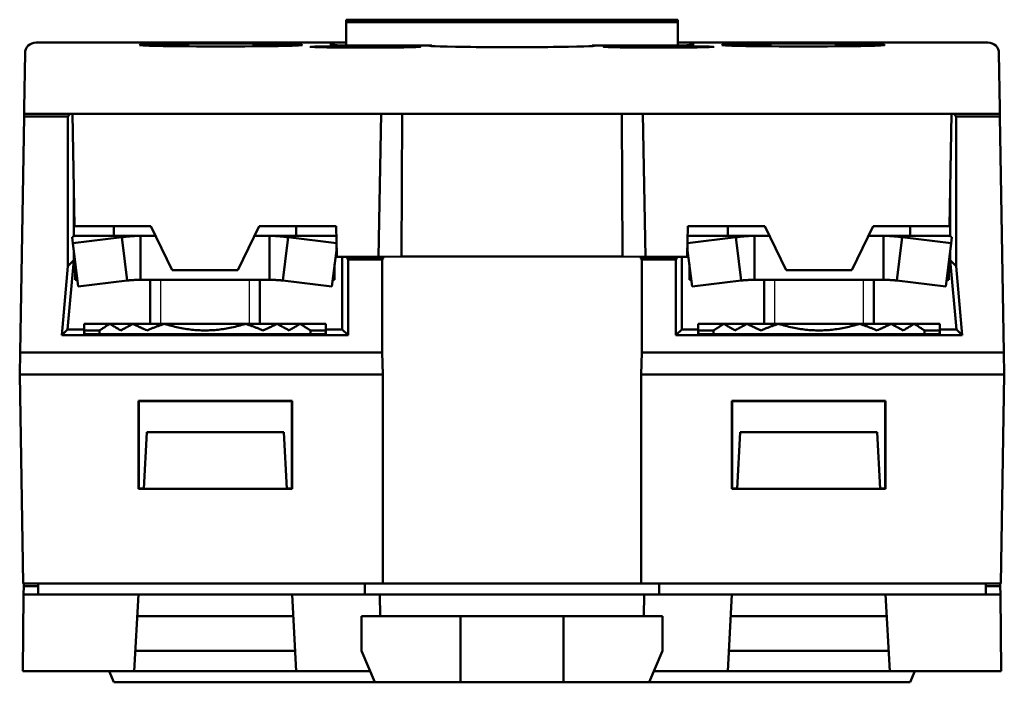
# Model space of a CAD drawing. Header units: millimetres. Extents: x 24 to 123, y 70 to 184.
# Tile 6 of 6: x 79 to 123, y 147 to 177. Entities that reach past the tile are written whole.
import ezdxf

# ---------------------------------------------------------------- set-up
doc = ezdxf.new("R2010")
doc.units = ezdxf.units.MM
doc.header["$LTSCALE"] = 0.666667
doc.layers.add('Arêtes visibles(ISO)', color=7, linetype='Continuous', lineweight=50)
doc.layers.add('Filetages(ISO)', color=7, linetype='Continuous', lineweight=25)

msp = doc.modelspace()

# ---------------------------------------------------------------- linework, layer by layer
at = {"layer": 'Arêtes visibles(ISO)'}
for p, q in [((93.454, 177.355), (95.524, 177.355)), ((93.454, 177.249), (93.454, 177.355)), ((93.454, 177.249), (93.454, 176.187)), ((108.554, 177.249), (93.454, 177.249)), ((95.524, 177.355), (95.524, 177.355)), ((98.885, 177.355), (95.524, 177.355)), ((98.885, 177.355), (103.124, 177.355)), ((98.885, 177.355), (98.885, 177.355)), ((103.124, 177.355), (103.124, 177.355)), ((106.485, 177.355), (103.124, 177.355)), ((106.485, 177.355), (108.554, 177.355)), ((106.485, 177.355), (106.485, 177.355)), ((108.554, 177.355), (108.554, 177.249)), ((108.554, 177.249), (108.554, 176.187)), ((93.454, 176.318), (79.348, 176.318)), ((92.754, 176.203), (92.754, 176.299)), ((93.329, 176.147), (95.329, 176.147)), ((95.329, 176.095), (93.329, 176.095)), ((97.358, 176.186), (93.754, 176.186)), ((97.36, 176.155), (97.358, 176.186)), ((104.651, 176.186), (104.649, 176.155)), ((108.254, 176.186), (104.651, 176.186)), ((106.68, 176.147), (108.68, 176.147)), ((108.68, 176.095), (106.68, 176.095)), ((122.661, 176.318), (108.554, 176.318)), ((109.254, 176.299), (109.254, 176.203)), ((78.848, 175.827), (78.804, 173.32)), ((123.204, 173.32), (123.161, 175.827)), ((78.622, 162.225), (78.809, 172.955)), ((78.804, 173.32), (78.804, 173.077)), ((78.809, 172.955), (78.811, 173.075)), ((78.809, 172.955), (80.792, 172.955)), ((79.304, 173.068), (81.004, 173.068)), ((80.906, 173.068), (80.792, 172.955)), ((80.792, 172.955), (80.792, 166.151)), ((81.004, 173.068), (81.094, 167.97)), ((81.004, 173.068), (95.052, 173.068)), ((94.923, 166.57), (95.052, 173.068)), ((95.052, 173.068), (106.957, 173.068)), ((96.004, 173.068), (95.974, 166.581)), ((106.005, 173.068), (106.035, 166.581)), ((106.957, 173.068), (121.004, 173.068)), ((106.957, 173.068), (107.086, 166.57)), ((121.004, 173.068), (120.915, 167.97)), ((121.004, 173.068), (122.705, 173.068)), ((121.103, 173.068), (121.217, 172.955)), ((121.217, 172.955), (123.2, 172.955)), ((121.217, 166.151), (121.217, 172.955)), ((123.198, 173.075), (123.2, 172.955)), ((123.2, 172.955), (123.387, 162.225)), ((123.204, 173.077), (123.204, 173.32)), ((81.062, 169.798), (81.061, 167.508)), ((120.948, 167.508), (120.947, 169.798)), ((81.094, 167.97), (84.57, 167.97)), ((82.884, 167.97), (82.884, 167.525)), ((84.57, 167.97), (85.545, 165.97)), ((88.524, 165.97), (89.499, 167.97)), ((89.499, 167.97), (93.01, 167.97)), ((91.184, 167.97), (91.184, 167.525)), ((93.01, 167.97), (93.034, 166.57)), ((108.974, 166.57), (108.999, 167.97)), ((108.999, 167.97), (112.51, 167.97)), ((110.824, 167.97), (110.824, 167.525)), ((112.51, 167.97), (113.485, 165.97)), ((116.464, 165.97), (117.439, 167.97)), ((117.439, 167.97), (120.915, 167.97)), ((119.124, 167.97), (119.124, 167.525)), ((81.016, 167.188), (80.999, 167.464)), ((83.249, 167.464), (81.016, 167.188)), ((81.261, 165.218), (81.016, 167.188)), ((81.134, 167.525), (84.096, 167.525)), ((83.387, 166.361), (83.249, 167.464)), ((84.786, 167.525), (84.096, 167.525)), ((84.096, 167.525), (84.096, 166.405)), ((89.973, 167.525), (89.283, 167.525)), ((89.973, 166.405), (89.973, 167.525)), ((89.973, 167.525), (92.934, 167.525)), ((90.82, 167.464), (90.682, 166.361)), ((93.024, 167.192), (90.82, 167.464)), ((111.189, 167.464), (108.985, 167.192)), ((109.074, 167.525), (112.036, 167.525)), ((111.327, 166.361), (111.189, 167.464)), ((112.726, 167.525), (112.036, 167.525)), ((112.036, 167.525), (112.036, 166.405)), ((117.913, 167.525), (117.223, 167.525)), ((117.913, 166.405), (117.913, 167.525)), ((117.913, 167.525), (120.874, 167.525)), ((118.76, 167.464), (118.622, 166.361)), ((120.993, 167.188), (118.76, 167.464)), ((120.748, 165.218), (120.993, 167.188)), ((121.01, 167.464), (120.993, 167.188)), ((81.061, 166.829), (81.061, 166.42)), ((92.808, 165.218), (93.027, 166.981)), ((109.201, 165.218), (108.982, 166.981)), ((120.948, 166.42), (120.948, 166.829)), ((81.061, 166.42), (80.785, 163.275)), ((80.792, 166.151), (81.061, 166.42)), ((81.134, 165.525), (81.134, 166.237)), ((83.495, 165.495), (83.387, 166.361)), ((84.096, 166.405), (84.096, 165.525)), ((89.973, 165.525), (89.973, 166.405)), ((90.682, 166.361), (90.574, 165.495)), ((92.934, 166.237), (92.934, 165.525)), ((93.034, 166.57), (94.923, 166.57)), ((93.284, 163.275), (93.283, 166.57)), ((93.508, 166.498), (93.508, 166.57)), ((93.552, 166.455), (93.508, 166.498)), ((93.508, 166.498), (95.148, 166.498)), ((93.552, 163.008), (93.552, 166.455)), ((93.552, 166.455), (95.104, 166.455)), ((95.974, 166.581), (94.923, 166.57)), ((95.148, 166.498), (95.104, 166.455)), ((95.104, 166.455), (95.104, 162.225)), ((95.148, 166.572), (95.148, 166.498)), ((106.035, 166.581), (95.974, 166.581)), ((107.086, 166.57), (106.035, 166.581)), ((106.861, 166.498), (106.861, 166.572)), ((106.905, 166.455), (106.861, 166.498)), ((106.861, 166.498), (108.501, 166.498)), ((106.905, 162.225), (106.905, 166.455)), ((106.905, 166.455), (108.457, 166.455)), ((107.086, 166.57), (108.974, 166.57)), ((108.501, 166.498), (108.457, 166.455)), ((108.457, 166.455), (108.457, 163.008)), ((108.501, 166.57), (108.501, 166.498)), ((108.726, 166.57), (108.725, 163.275)), ((109.074, 165.525), (109.074, 166.237)), ((111.435, 165.495), (111.327, 166.361)), ((112.036, 166.405), (112.036, 165.525)), ((117.913, 165.525), (117.913, 166.405)), ((118.622, 166.361), (118.514, 165.495)), ((120.874, 166.237), (120.874, 165.525)), ((121.224, 163.275), (120.948, 166.42)), ((121.217, 166.151), (120.948, 166.42)), ((80.517, 163.008), (80.792, 166.151)), ((85.545, 165.97), (88.524, 165.97)), ((113.485, 165.97), (116.464, 165.97)), ((121.217, 166.151), (121.492, 163.008)), ((83.495, 165.495), (81.261, 165.218)), ((89.973, 165.525), (84.096, 165.525)), ((84.534, 165.525), (84.534, 163.525)), ((89.534, 165.525), (89.534, 163.525)), ((92.808, 165.218), (90.574, 165.495)), ((111.435, 165.495), (109.201, 165.218)), ((117.913, 165.525), (112.036, 165.525)), ((112.474, 165.525), (112.474, 163.525)), ((117.474, 165.525), (117.474, 163.525)), ((120.748, 165.218), (118.514, 165.495)), ((82.704, 163.525), (81.534, 163.525)), ((81.534, 163.525), (81.534, 163.225)), ((83.762, 163.525), (82.704, 163.525)), ((85.193, 163.525), (83.762, 163.525)), ((88.876, 163.525), (85.193, 163.525)), ((90.307, 163.525), (88.876, 163.525)), ((91.365, 163.525), (90.307, 163.525)), ((92.534, 163.525), (91.365, 163.525)), ((92.534, 163.225), (92.534, 163.525)), ((110.644, 163.525), (109.474, 163.525)), ((109.474, 163.525), (109.474, 163.225)), ((111.702, 163.525), (110.644, 163.525)), ((113.133, 163.525), (111.702, 163.525)), ((116.816, 163.525), (113.133, 163.525)), ((118.247, 163.525), (116.816, 163.525)), ((119.305, 163.525), (118.247, 163.525)), ((120.474, 163.525), (119.305, 163.525)), ((120.474, 163.225), (120.474, 163.525)), ((80.553, 163.043), (80.785, 163.275)), ((80.785, 163.275), (81.534, 163.275)), ((82.234, 163.225), (81.534, 163.225)), ((81.534, 163.225), (81.534, 163.065)), ((82.234, 163.053), (82.234, 163.225)), ((92.534, 163.225), (91.834, 163.225)), ((91.834, 163.225), (91.834, 163.053)), ((92.534, 163.275), (93.284, 163.275)), ((92.534, 163.065), (92.534, 163.225)), ((93.516, 163.043), (93.284, 163.275)), ((108.493, 163.043), (108.725, 163.275)), ((108.725, 163.275), (109.474, 163.275)), ((110.174, 163.225), (109.474, 163.225)), ((109.474, 163.225), (109.474, 163.065)), ((110.174, 163.053), (110.174, 163.225)), ((120.474, 163.225), (119.774, 163.225)), ((119.774, 163.225), (119.774, 163.053)), ((120.474, 163.275), (121.224, 163.275)), ((120.474, 163.065), (120.474, 163.225)), ((121.456, 163.043), (121.224, 163.275)), ((80.517, 163.008), (80.549, 163.04)), ((80.517, 163.008), (93.552, 163.008)), ((80.549, 163.04), (80.553, 163.043)), ((82.234, 163.053), (91.834, 163.053)), ((93.516, 163.043), (93.52, 163.04)), ((93.552, 163.008), (93.52, 163.04)), ((108.457, 163.008), (108.489, 163.04)), ((108.457, 163.008), (121.492, 163.008)), ((108.489, 163.04), (108.493, 163.043)), ((110.174, 163.053), (119.774, 163.053)), ((121.456, 163.043), (121.46, 163.04)), ((121.492, 163.008), (121.46, 163.04)), ((78.622, 162.225), (78.604, 161.225)), ((95.104, 162.225), (78.622, 162.225)), ((95.121, 161.225), (95.104, 162.225)), ((106.905, 162.225), (106.888, 161.225)), ((123.387, 162.225), (106.905, 162.225)), ((123.404, 161.225), (123.387, 162.225)), ((78.604, 161.225), (78.77, 151.725)), ((95.121, 161.225), (78.604, 161.225)), ((95.121, 161.225), (95.121, 151.725)), ((106.888, 161.225), (106.888, 151.725)), ((123.404, 161.225), (106.888, 161.225)), ((123.404, 161.225), (123.239, 151.725)), ((84.004, 160.025), (91.004, 160.025)), ((84.004, 160.025), (84.019, 160.011)), ((84.004, 156.025), (84.004, 160.025)), ((84.019, 160.011), (90.99, 160.011)), ((84.019, 156.04), (84.019, 160.011)), ((91.004, 160.025), (90.99, 160.011)), ((90.99, 160.011), (90.99, 156.04)), ((91.004, 160.025), (91.004, 156.025)), ((111.004, 160.025), (118.004, 160.025)), ((111.004, 160.025), (111.019, 160.011)), ((111.004, 156.025), (111.004, 160.025)), ((111.019, 160.011), (117.99, 160.011)), ((111.019, 156.04), (111.019, 160.011)), ((118.004, 160.025), (117.99, 160.011)), ((117.99, 160.011), (117.99, 156.04)), ((118.004, 160.025), (118.004, 156.025)), ((84.254, 156.025), (84.389, 158.593)), ((90.62, 158.593), (84.389, 158.593)), ((90.754, 156.025), (90.62, 158.593)), ((111.254, 156.025), (111.389, 158.593)), ((117.62, 158.593), (111.389, 158.593)), ((117.754, 156.025), (117.62, 158.593)), ((84.004, 156.025), (84.019, 156.04)), ((84.254, 156.025), (84.004, 156.025)), ((84.255, 156.04), (84.019, 156.04)), ((84.254, 156.025), (90.754, 156.025)), ((90.99, 156.04), (90.754, 156.04)), ((91.004, 156.025), (90.754, 156.025)), ((91.004, 156.025), (90.99, 156.04)), ((111.004, 156.025), (111.019, 156.04)), ((111.254, 156.025), (111.004, 156.025)), ((111.255, 156.04), (111.019, 156.04)), ((117.754, 156.025), (111.254, 156.025)), ((117.99, 156.04), (117.754, 156.04)), ((118.004, 156.025), (117.754, 156.025)), ((118.004, 156.025), (117.99, 156.04)), ((78.77, 151.725), (95.121, 151.725)), ((78.785, 151.225), (78.788, 151.601)), ((78.788, 151.601), (78.789, 151.725)), ((79.439, 151.601), (78.788, 151.601)), ((79.439, 151.725), (79.439, 151.225)), ((94.302, 151.725), (94.302, 151.225)), ((95.121, 151.725), (95.205, 151.725)), ((95.205, 151.725), (106.804, 151.725)), ((106.804, 151.725), (106.888, 151.725)), ((106.888, 151.725), (123.239, 151.725)), ((107.707, 151.725), (107.707, 151.225)), ((122.57, 151.725), (122.57, 151.225)), ((123.221, 151.601), (122.57, 151.601)), ((123.22, 151.725), (123.221, 151.601)), ((123.221, 151.601), (123.224, 151.225)), ((78.754, 147.725), (78.785, 151.225)), ((84.003, 151.225), (78.785, 151.225)), ((83.82, 147.725), (84.003, 151.225)), ((91.006, 151.225), (84.003, 151.225)), ((91.006, 151.225), (91.189, 147.725)), ((94.996, 151.225), (91.006, 151.225)), ((94.996, 151.225), (107.013, 151.225)), ((95.004, 150.225), (94.996, 151.225)), ((107.013, 151.225), (107.004, 150.225)), ((111.003, 151.225), (107.013, 151.225)), ((110.82, 147.725), (111.003, 151.225)), ((118.006, 151.225), (111.003, 151.225)), ((118.006, 151.225), (118.189, 147.725)), ((123.224, 151.225), (118.006, 151.225)), ((123.254, 147.725), (123.224, 151.225)), ((83.951, 150.225), (91.058, 150.225)), ((94.154, 150.225), (98.654, 150.225)), ((94.154, 150.225), (94.154, 148.655)), ((98.654, 150.225), (103.354, 150.225)), ((98.654, 147.225), (98.654, 150.225)), ((103.354, 147.225), (103.354, 150.225)), ((103.354, 150.225), (107.854, 150.225)), ((107.854, 150.225), (107.854, 148.655)), ((110.951, 150.225), (118.058, 150.225)), ((91.141, 148.655), (83.868, 148.655)), ((94.761, 147.225), (94.154, 148.655)), ((107.854, 148.655), (107.247, 147.225)), ((118.141, 148.655), (110.868, 148.655)), ((83.82, 147.725), (78.754, 147.725)), ((82.674, 147.725), (82.886, 147.225)), ((91.189, 147.725), (83.82, 147.725)), ((94.549, 147.725), (91.189, 147.725)), ((110.82, 147.725), (107.46, 147.725)), ((118.189, 147.725), (110.82, 147.725)), ((123.254, 147.725), (118.189, 147.725)), ((119.335, 147.725), (119.122, 147.225)), ((83.779, 147.225), (82.886, 147.225)), ((83.779, 147.225), (92.706, 147.225)), ((92.706, 147.225), (94.761, 147.225)), ((98.654, 147.225), (94.761, 147.225)), ((103.354, 147.225), (98.654, 147.225)), ((107.247, 147.225), (103.354, 147.225)), ((107.247, 147.225), (109.302, 147.225)), ((109.302, 147.225), (118.229, 147.225)), ((119.122, 147.225), (118.229, 147.225))]:
    msp.add_line(p, q, dxfattribs=at)
at = {"layer": 'Arêtes visibles(ISO)', "flags": 128}
for points in [[(81.134, 167.525), (81.129, 167.525), (81.123, 167.525), (81.117, 167.524), (81.111, 167.523), (81.106, 167.522), (81.1, 167.521), (81.094, 167.52), (81.089, 167.518), (81.083, 167.517), (81.077, 167.515), (81.071, 167.512), (81.066, 167.51), (81.06, 167.507), (81.054, 167.504), (81.049, 167.501), (81.043, 167.498), (81.037, 167.495), (81.032, 167.491), (81.026, 167.487), (81.021, 167.483), (81.015, 167.479), (81.01, 167.474), (81.004, 167.469), (80.999, 167.464)], [(83.249, 167.464), (83.284, 167.469), (83.319, 167.474), (83.354, 167.479), (83.39, 167.483), (83.425, 167.487), (83.46, 167.491), (83.495, 167.495), (83.53, 167.498), (83.566, 167.501), (83.601, 167.504), (83.636, 167.507), (83.671, 167.51), (83.707, 167.512), (83.742, 167.515), (83.777, 167.517), (83.813, 167.518), (83.848, 167.52), (83.883, 167.521), (83.919, 167.522), (83.954, 167.523), (83.99, 167.524), (84.025, 167.525), (84.06, 167.525), (84.096, 167.525)], [(89.973, 167.525), (90.009, 167.525), (90.044, 167.525), (90.079, 167.524), (90.115, 167.523), (90.15, 167.522), (90.186, 167.521), (90.221, 167.52), (90.256, 167.518), (90.292, 167.517), (90.327, 167.515), (90.362, 167.512), (90.398, 167.51), (90.433, 167.507), (90.468, 167.504), (90.503, 167.501), (90.539, 167.498), (90.574, 167.495), (90.609, 167.491), (90.644, 167.487), (90.679, 167.483), (90.715, 167.479), (90.75, 167.474), (90.785, 167.469), (90.82, 167.464)], [(93.018, 167.502), (93.015, 167.504), (93.011, 167.506), (93.008, 167.508), (93.004, 167.509), (93.001, 167.511), (92.997, 167.512), (92.994, 167.514), (92.991, 167.515), (92.987, 167.516), (92.984, 167.517), (92.98, 167.518), (92.977, 167.519), (92.973, 167.52), (92.97, 167.521), (92.966, 167.522), (92.963, 167.523), (92.959, 167.523), (92.956, 167.524), (92.952, 167.524), (92.949, 167.524), (92.945, 167.525), (92.942, 167.525), (92.938, 167.525), (92.934, 167.525)], [(109.074, 167.525), (109.071, 167.525), (109.067, 167.525), (109.064, 167.525), (109.06, 167.524), (109.057, 167.524), (109.053, 167.524), (109.05, 167.523), (109.046, 167.523), (109.043, 167.522), (109.039, 167.521), (109.036, 167.52), (109.032, 167.519), (109.029, 167.518), (109.025, 167.517), (109.022, 167.516), (109.018, 167.515), (109.015, 167.514), (109.012, 167.512), (109.008, 167.511), (109.005, 167.509), (109.001, 167.508), (108.998, 167.506), (108.994, 167.504), (108.991, 167.502)], [(111.189, 167.464), (111.224, 167.469), (111.259, 167.474), (111.294, 167.479), (111.33, 167.483), (111.365, 167.487), (111.4, 167.491), (111.435, 167.495), (111.47, 167.498), (111.506, 167.501), (111.541, 167.504), (111.576, 167.507), (111.611, 167.51), (111.647, 167.512), (111.682, 167.515), (111.717, 167.517), (111.753, 167.518), (111.788, 167.52), (111.823, 167.521), (111.859, 167.522), (111.894, 167.523), (111.93, 167.524), (111.965, 167.525), (112, 167.525), (112.036, 167.525)], [(117.913, 167.525), (117.949, 167.525), (117.984, 167.525), (118.019, 167.524), (118.055, 167.523), (118.09, 167.522), (118.126, 167.521), (118.161, 167.52), (118.196, 167.518), (118.232, 167.517), (118.267, 167.515), (118.302, 167.512), (118.338, 167.51), (118.373, 167.507), (118.408, 167.504), (118.443, 167.501), (118.479, 167.498), (118.514, 167.495), (118.549, 167.491), (118.584, 167.487), (118.619, 167.483), (118.655, 167.479), (118.69, 167.474), (118.725, 167.469), (118.76, 167.464)], [(121.01, 167.464), (121.005, 167.469), (120.999, 167.474), (120.994, 167.479), (120.988, 167.483), (120.983, 167.487), (120.977, 167.491), (120.972, 167.495), (120.966, 167.498), (120.96, 167.501), (120.955, 167.504), (120.949, 167.507), (120.943, 167.51), (120.938, 167.512), (120.932, 167.515), (120.926, 167.517), (120.92, 167.518), (120.915, 167.52), (120.909, 167.521), (120.903, 167.522), (120.898, 167.523), (120.892, 167.524), (120.886, 167.525), (120.88, 167.525), (120.874, 167.525)], [(81.226, 165.504), (81.222, 165.506), (81.218, 165.507), (81.214, 165.509), (81.21, 165.51), (81.207, 165.512), (81.203, 165.513), (81.199, 165.514), (81.195, 165.516), (81.191, 165.517), (81.188, 165.518), (81.184, 165.519), (81.18, 165.52), (81.176, 165.521), (81.172, 165.521), (81.169, 165.522), (81.165, 165.523), (81.161, 165.523), (81.157, 165.524), (81.153, 165.524), (81.15, 165.525), (81.146, 165.525), (81.142, 165.525), (81.138, 165.525), (81.134, 165.525)], [(84.096, 165.525), (84.071, 165.525), (84.045, 165.525), (84.02, 165.525), (83.995, 165.524), (83.97, 165.524), (83.945, 165.523), (83.92, 165.523), (83.895, 165.522), (83.87, 165.521), (83.845, 165.52), (83.82, 165.519), (83.795, 165.518), (83.77, 165.516), (83.745, 165.515), (83.72, 165.513), (83.695, 165.512), (83.67, 165.51), (83.644, 165.508), (83.619, 165.506), (83.595, 165.504), (83.57, 165.502), (83.545, 165.5), (83.52, 165.497), (83.495, 165.495)], [(90.574, 165.495), (90.549, 165.497), (90.524, 165.5), (90.499, 165.502), (90.474, 165.504), (90.449, 165.506), (90.424, 165.508), (90.399, 165.51), (90.374, 165.512), (90.349, 165.513), (90.324, 165.515), (90.299, 165.516), (90.274, 165.518), (90.249, 165.519), (90.224, 165.52), (90.199, 165.521), (90.174, 165.522), (90.149, 165.523), (90.124, 165.523), (90.099, 165.524), (90.074, 165.524), (90.049, 165.525), (90.024, 165.525), (89.998, 165.525), (89.973, 165.525)], [(92.934, 165.525), (92.931, 165.525), (92.927, 165.525), (92.923, 165.525), (92.919, 165.525), (92.916, 165.524), (92.912, 165.524), (92.908, 165.523), (92.904, 165.523), (92.9, 165.522), (92.897, 165.521), (92.893, 165.521), (92.889, 165.52), (92.885, 165.519), (92.881, 165.518), (92.878, 165.517), (92.874, 165.516), (92.87, 165.514), (92.866, 165.513), (92.862, 165.512), (92.859, 165.51), (92.855, 165.509), (92.851, 165.507), (92.847, 165.506), (92.843, 165.504)], [(109.166, 165.504), (109.162, 165.506), (109.158, 165.507), (109.154, 165.509), (109.15, 165.51), (109.147, 165.512), (109.143, 165.513), (109.139, 165.514), (109.135, 165.516), (109.131, 165.517), (109.128, 165.518), (109.124, 165.519), (109.12, 165.52), (109.116, 165.521), (109.112, 165.521), (109.109, 165.522), (109.105, 165.523), (109.101, 165.523), (109.097, 165.524), (109.093, 165.524), (109.09, 165.525), (109.086, 165.525), (109.082, 165.525), (109.078, 165.525), (109.074, 165.525)], [(112.036, 165.525), (112.011, 165.525), (111.985, 165.525), (111.96, 165.525), (111.935, 165.524), (111.91, 165.524), (111.885, 165.523), (111.86, 165.523), (111.835, 165.522), (111.81, 165.521), (111.785, 165.52), (111.76, 165.519), (111.735, 165.518), (111.71, 165.516), (111.685, 165.515), (111.66, 165.513), (111.635, 165.512), (111.61, 165.51), (111.584, 165.508), (111.559, 165.506), (111.535, 165.504), (111.51, 165.502), (111.485, 165.5), (111.46, 165.497), (111.435, 165.495)], [(118.514, 165.495), (118.489, 165.497), (118.464, 165.5), (118.439, 165.502), (118.414, 165.504), (118.389, 165.506), (118.364, 165.508), (118.339, 165.51), (118.314, 165.512), (118.289, 165.513), (118.264, 165.515), (118.239, 165.516), (118.214, 165.518), (118.189, 165.519), (118.164, 165.52), (118.139, 165.521), (118.114, 165.522), (118.089, 165.523), (118.064, 165.523), (118.039, 165.524), (118.014, 165.524), (117.989, 165.525), (117.964, 165.525), (117.938, 165.525), (117.913, 165.525)], [(120.874, 165.525), (120.871, 165.525), (120.867, 165.525), (120.863, 165.525), (120.859, 165.525), (120.856, 165.524), (120.852, 165.524), (120.848, 165.523), (120.844, 165.523), (120.84, 165.522), (120.837, 165.521), (120.833, 165.521), (120.829, 165.52), (120.825, 165.519), (120.821, 165.518), (120.818, 165.517), (120.814, 165.516), (120.81, 165.514), (120.806, 165.513), (120.802, 165.512), (120.799, 165.51), (120.795, 165.509), (120.791, 165.507), (120.787, 165.506), (120.783, 165.504)], [(82.234, 163.225), (82.254, 163.238), (82.274, 163.251), (82.294, 163.264), (82.314, 163.277), (82.334, 163.29), (82.354, 163.303), (82.374, 163.316), (82.393, 163.329), (82.413, 163.341), (82.433, 163.354), (82.452, 163.366), (82.472, 163.379), (82.491, 163.391), (82.511, 163.404), (82.53, 163.416), (82.55, 163.429), (82.569, 163.441), (82.589, 163.453), (82.608, 163.465), (82.627, 163.477), (82.647, 163.489), (82.666, 163.501), (82.685, 163.513), (82.704, 163.525)], [(82.704, 163.525), (82.726, 163.512), (82.747, 163.499), (82.769, 163.486), (82.79, 163.473), (82.811, 163.46), (82.832, 163.447), (82.854, 163.434), (82.875, 163.421), (82.896, 163.408), (82.917, 163.396), (82.938, 163.383), (82.959, 163.37), (82.98, 163.358), (83.001, 163.346), (83.022, 163.333), (83.043, 163.321), (83.064, 163.309), (83.084, 163.297), (83.105, 163.285), (83.126, 163.273), (83.146, 163.261), (83.167, 163.249), (83.188, 163.237), (83.208, 163.225)], [(83.208, 163.225), (83.232, 163.239), (83.255, 163.252), (83.279, 163.265), (83.302, 163.278), (83.326, 163.291), (83.349, 163.305), (83.372, 163.317), (83.396, 163.33), (83.419, 163.343), (83.442, 163.356), (83.465, 163.368), (83.488, 163.381), (83.511, 163.393), (83.534, 163.406), (83.557, 163.418), (83.58, 163.43), (83.603, 163.442), (83.626, 163.454), (83.649, 163.466), (83.671, 163.478), (83.694, 163.49), (83.717, 163.502), (83.739, 163.514), (83.762, 163.525)], [(83.762, 163.525), (83.789, 163.511), (83.816, 163.498), (83.843, 163.484), (83.87, 163.471), (83.897, 163.457), (83.923, 163.444), (83.95, 163.431), (83.977, 163.418), (84.003, 163.405), (84.03, 163.392), (84.056, 163.38), (84.083, 163.367), (84.109, 163.355), (84.136, 163.342), (84.162, 163.33), (84.188, 163.318), (84.214, 163.306), (84.24, 163.294), (84.267, 163.282), (84.293, 163.271), (84.319, 163.259), (84.345, 163.248), (84.37, 163.236), (84.396, 163.225)], [(84.396, 163.225), (84.43, 163.24), (84.464, 163.254), (84.498, 163.269), (84.532, 163.283), (84.566, 163.296), (84.599, 163.31), (84.633, 163.324), (84.667, 163.337), (84.7, 163.35), (84.733, 163.363), (84.767, 163.376), (84.8, 163.388), (84.833, 163.401), (84.866, 163.413), (84.899, 163.425), (84.932, 163.437), (84.965, 163.449), (84.998, 163.46), (85.03, 163.471), (85.063, 163.482), (85.096, 163.493), (85.128, 163.504), (85.161, 163.515), (85.193, 163.525)], [(85.193, 163.525), (85.273, 163.5), (85.352, 163.477), (85.431, 163.454), (85.509, 163.433), (85.587, 163.412), (85.665, 163.393), (85.743, 163.375), (85.82, 163.358), (85.897, 163.342), (85.973, 163.327), (86.05, 163.313), (86.126, 163.3), (86.202, 163.288), (86.278, 163.277), (86.354, 163.267), (86.43, 163.258), (86.506, 163.25), (86.581, 163.244), (86.657, 163.238), (86.732, 163.233), (86.808, 163.23), (86.883, 163.227), (86.959, 163.226), (87.034, 163.225)], [(87.034, 163.225), (87.11, 163.226), (87.186, 163.227), (87.261, 163.23), (87.337, 163.233), (87.412, 163.238), (87.488, 163.244), (87.563, 163.25), (87.639, 163.258), (87.715, 163.267), (87.791, 163.277), (87.867, 163.288), (87.943, 163.3), (88.019, 163.313), (88.096, 163.327), (88.172, 163.342), (88.249, 163.358), (88.326, 163.375), (88.404, 163.393), (88.482, 163.412), (88.56, 163.433), (88.638, 163.454), (88.717, 163.477), (88.796, 163.5), (88.876, 163.525)], [(88.876, 163.525), (88.908, 163.515), (88.941, 163.504), (88.973, 163.493), (89.006, 163.482), (89.039, 163.471), (89.071, 163.46), (89.104, 163.449), (89.137, 163.437), (89.17, 163.425), (89.203, 163.413), (89.236, 163.401), (89.269, 163.388), (89.302, 163.376), (89.336, 163.363), (89.369, 163.35), (89.402, 163.337), (89.436, 163.324), (89.469, 163.31), (89.503, 163.296), (89.537, 163.283), (89.571, 163.269), (89.605, 163.254), (89.639, 163.24), (89.673, 163.225)], [(89.673, 163.225), (89.699, 163.236), (89.724, 163.248), (89.75, 163.259), (89.776, 163.271), (89.802, 163.282), (89.829, 163.294), (89.855, 163.306), (89.881, 163.318), (89.907, 163.33), (89.933, 163.342), (89.96, 163.355), (89.986, 163.367), (90.013, 163.38), (90.039, 163.392), (90.066, 163.405), (90.092, 163.418), (90.119, 163.431), (90.146, 163.444), (90.172, 163.457), (90.199, 163.471), (90.226, 163.484), (90.253, 163.498), (90.28, 163.511), (90.307, 163.525)], [(90.307, 163.525), (90.33, 163.514), (90.352, 163.502), (90.375, 163.49), (90.398, 163.478), (90.42, 163.466), (90.443, 163.454), (90.466, 163.442), (90.489, 163.43), (90.512, 163.418), (90.535, 163.406), (90.558, 163.393), (90.581, 163.381), (90.604, 163.368), (90.627, 163.356), (90.65, 163.343), (90.673, 163.33), (90.697, 163.317), (90.72, 163.305), (90.743, 163.291), (90.767, 163.278), (90.79, 163.265), (90.814, 163.252), (90.837, 163.239), (90.861, 163.225)], [(90.861, 163.225), (90.881, 163.237), (90.902, 163.249), (90.923, 163.261), (90.943, 163.273), (90.964, 163.285), (90.985, 163.297), (91.005, 163.309), (91.026, 163.321), (91.047, 163.333), (91.068, 163.346), (91.089, 163.358), (91.11, 163.37), (91.131, 163.383), (91.152, 163.396), (91.173, 163.408), (91.194, 163.421), (91.215, 163.434), (91.237, 163.447), (91.258, 163.46), (91.279, 163.473), (91.3, 163.486), (91.322, 163.499), (91.343, 163.512), (91.365, 163.525)], [(91.365, 163.525), (91.384, 163.513), (91.403, 163.501), (91.422, 163.489), (91.442, 163.477), (91.461, 163.465), (91.48, 163.453), (91.5, 163.441), (91.519, 163.429), (91.539, 163.416), (91.558, 163.404), (91.578, 163.391), (91.597, 163.379), (91.617, 163.366), (91.636, 163.354), (91.656, 163.341), (91.676, 163.329), (91.695, 163.316), (91.715, 163.303), (91.735, 163.29), (91.755, 163.277), (91.775, 163.264), (91.795, 163.251), (91.815, 163.238), (91.834, 163.225)], [(110.174, 163.225), (110.194, 163.238), (110.214, 163.251), (110.234, 163.264), (110.254, 163.277), (110.274, 163.29), (110.294, 163.303), (110.314, 163.316), (110.333, 163.329), (110.353, 163.341), (110.373, 163.354), (110.392, 163.366), (110.412, 163.379), (110.431, 163.391), (110.451, 163.404), (110.47, 163.416), (110.49, 163.429), (110.509, 163.441), (110.529, 163.453), (110.548, 163.465), (110.567, 163.477), (110.587, 163.489), (110.606, 163.501), (110.625, 163.513), (110.644, 163.525)], [(110.644, 163.525), (110.666, 163.512), (110.687, 163.499), (110.709, 163.486), (110.73, 163.473), (110.751, 163.46), (110.772, 163.447), (110.794, 163.434), (110.815, 163.421), (110.836, 163.408), (110.857, 163.396), (110.878, 163.383), (110.899, 163.37), (110.92, 163.358), (110.941, 163.346), (110.962, 163.333), (110.983, 163.321), (111.004, 163.309), (111.024, 163.297), (111.045, 163.285), (111.066, 163.273), (111.086, 163.261), (111.107, 163.249), (111.128, 163.237), (111.148, 163.225)], [(111.148, 163.225), (111.172, 163.239), (111.195, 163.252), (111.219, 163.265), (111.242, 163.278), (111.266, 163.291), (111.289, 163.305), (111.312, 163.317), (111.336, 163.33), (111.359, 163.343), (111.382, 163.356), (111.405, 163.368), (111.428, 163.381), (111.451, 163.393), (111.474, 163.406), (111.497, 163.418), (111.52, 163.43), (111.543, 163.442), (111.566, 163.454), (111.589, 163.466), (111.611, 163.478), (111.634, 163.49), (111.657, 163.502), (111.679, 163.514), (111.702, 163.525)], [(111.702, 163.525), (111.729, 163.511), (111.756, 163.498), (111.783, 163.484), (111.81, 163.471), (111.837, 163.457), (111.863, 163.444), (111.89, 163.431), (111.917, 163.418), (111.943, 163.405), (111.97, 163.392), (111.996, 163.38), (112.023, 163.367), (112.049, 163.355), (112.076, 163.342), (112.102, 163.33), (112.128, 163.318), (112.154, 163.306), (112.18, 163.294), (112.207, 163.282), (112.233, 163.271), (112.259, 163.259), (112.285, 163.248), (112.31, 163.236), (112.336, 163.225)], [(112.336, 163.225), (112.37, 163.24), (112.404, 163.254), (112.438, 163.269), (112.472, 163.283), (112.506, 163.296), (112.539, 163.31), (112.573, 163.324), (112.607, 163.337), (112.64, 163.35), (112.673, 163.363), (112.707, 163.376), (112.74, 163.388), (112.773, 163.401), (112.806, 163.413), (112.839, 163.425), (112.872, 163.437), (112.905, 163.449), (112.938, 163.46), (112.97, 163.471), (113.003, 163.482), (113.036, 163.493), (113.068, 163.504), (113.101, 163.515), (113.133, 163.525)], [(113.133, 163.525), (113.213, 163.5), (113.292, 163.477), (113.371, 163.454), (113.449, 163.433), (113.527, 163.412), (113.605, 163.393), (113.683, 163.375), (113.76, 163.358), (113.837, 163.342), (113.913, 163.327), (113.99, 163.313), (114.066, 163.3), (114.142, 163.288), (114.218, 163.277), (114.294, 163.267), (114.37, 163.258), (114.446, 163.25), (114.521, 163.244), (114.597, 163.238), (114.672, 163.233), (114.748, 163.23), (114.823, 163.227), (114.899, 163.226), (114.974, 163.225)], [(114.974, 163.225), (115.05, 163.226), (115.126, 163.227), (115.201, 163.23), (115.277, 163.233), (115.352, 163.238), (115.428, 163.244), (115.503, 163.25), (115.579, 163.258), (115.655, 163.267), (115.731, 163.277), (115.807, 163.288), (115.883, 163.3), (115.959, 163.313), (116.036, 163.327), (116.112, 163.342), (116.189, 163.358), (116.266, 163.375), (116.344, 163.393), (116.422, 163.412), (116.5, 163.433), (116.578, 163.454), (116.657, 163.477), (116.736, 163.5), (116.816, 163.525)], [(116.816, 163.525), (116.848, 163.515), (116.881, 163.504), (116.913, 163.493), (116.946, 163.482), (116.979, 163.471), (117.011, 163.46), (117.044, 163.449), (117.077, 163.437), (117.11, 163.425), (117.143, 163.413), (117.176, 163.401), (117.209, 163.388), (117.242, 163.376), (117.276, 163.363), (117.309, 163.35), (117.342, 163.337), (117.376, 163.324), (117.409, 163.31), (117.443, 163.296), (117.477, 163.283), (117.511, 163.269), (117.545, 163.254), (117.579, 163.24), (117.613, 163.225)], [(117.613, 163.225), (117.639, 163.236), (117.664, 163.248), (117.69, 163.259), (117.716, 163.271), (117.742, 163.282), (117.769, 163.294), (117.795, 163.306), (117.821, 163.318), (117.847, 163.33), (117.873, 163.342), (117.9, 163.355), (117.926, 163.367), (117.953, 163.38), (117.979, 163.392), (118.006, 163.405), (118.032, 163.418), (118.059, 163.431), (118.086, 163.444), (118.112, 163.457), (118.139, 163.471), (118.166, 163.484), (118.193, 163.498), (118.22, 163.511), (118.247, 163.525)], [(118.247, 163.525), (118.27, 163.514), (118.292, 163.502), (118.315, 163.49), (118.338, 163.478), (118.36, 163.466), (118.383, 163.454), (118.406, 163.442), (118.429, 163.43), (118.452, 163.418), (118.475, 163.406), (118.498, 163.393), (118.521, 163.381), (118.544, 163.368), (118.567, 163.356), (118.59, 163.343), (118.613, 163.33), (118.637, 163.317), (118.66, 163.305), (118.683, 163.291), (118.707, 163.278), (118.73, 163.265), (118.754, 163.252), (118.777, 163.239), (118.801, 163.225)], [(118.801, 163.225), (118.821, 163.237), (118.842, 163.249), (118.863, 163.261), (118.883, 163.273), (118.904, 163.285), (118.925, 163.297), (118.945, 163.309), (118.966, 163.321), (118.987, 163.333), (119.008, 163.346), (119.029, 163.358), (119.05, 163.37), (119.071, 163.383), (119.092, 163.396), (119.113, 163.408), (119.134, 163.421), (119.155, 163.434), (119.177, 163.447), (119.198, 163.46), (119.219, 163.473), (119.24, 163.486), (119.262, 163.499), (119.283, 163.512), (119.305, 163.525)], [(119.305, 163.525), (119.324, 163.513), (119.343, 163.501), (119.362, 163.489), (119.382, 163.477), (119.401, 163.465), (119.42, 163.453), (119.44, 163.441), (119.459, 163.429), (119.479, 163.416), (119.498, 163.404), (119.518, 163.391), (119.537, 163.379), (119.557, 163.366), (119.576, 163.354), (119.596, 163.341), (119.616, 163.329), (119.635, 163.316), (119.655, 163.303), (119.675, 163.29), (119.695, 163.277), (119.715, 163.264), (119.735, 163.251), (119.755, 163.238), (119.774, 163.225)]]:
    msp.add_lwpolyline(points, dxfattribs=at)
at = {"layer": 'Arêtes visibles(ISO)'}
for centre, start, end in [((79.348, 175.818), 90, 178.9995), ((122.661, 175.818), 1.0005, 90)]:
    msp.add_arc(centre, 0.5, start, end, dxfattribs=at)
for centre in [(87.754, 176.204), (114.254, 176.204)]:
    msp.add_ellipse(centre, major_axis=(-3.7, 0), ratio=0.017452, dxfattribs=at)
for centre, major_axis, ratio, start_param, end_param in [((93.329, 176.121), (-1.5, 0), 0.017452, 4.712389, 7.853982), ((93.754, 176.299), (-1, 0), 0.017452, 5.017082, 6.283185), ((93.754, 176.203), (-1, 0), 0.017452, 0, 1.570796), ((95.329, 176.121), (1.5, 0), 0.017452, 4.712389, 7.853982), ((101.004, 176.171), (3.75, 0), 0.017452, 2.905968, 6.51881), ((106.68, 176.121), (-1.5, 0), 0.017452, 4.712389, 7.853982), ((108.254, 176.203), (1, 0), 0.017452, 4.712389, 6.283185), ((108.254, 176.299), (1, 0), 0.017452, 0, 1.266104), ((108.68, 176.121), (1.5, 0), 0.017452, 4.712389, 7.853982), ((79.305, 173.077), (0.5, 0), 0.017452, 3.141593, 4.712084), ((122.704, 173.077), (0.5, 0), 0.017452, 4.712694, 6.283185), ((87.034, 163.149), (7.3, 0), 0.017455, 3.859134, 3.994848), ((87.034, 163.149), (7.3, 0), 0.017455, 5.42993, 5.565644), ((114.974, 163.149), (7.3, 0), 0.017455, 3.859134, 3.994848), ((114.974, 163.149), (7.3, 0), 0.017455, 5.42993, 5.565644)]:
    msp.add_ellipse(centre, major_axis=major_axis, ratio=ratio, start_param=start_param, end_param=end_param, dxfattribs=at)
at = {"layer": 'Filetages(ISO)'}
for p, q in [((85.013, 165.525), (85.013, 163.525)), ((89.056, 163.525), (89.056, 165.525)), ((112.953, 165.525), (112.953, 163.525)), ((116.996, 163.525), (116.996, 165.525))]:
    msp.add_line(p, q, dxfattribs=at)

doc.saveas('drawing.dxf')
